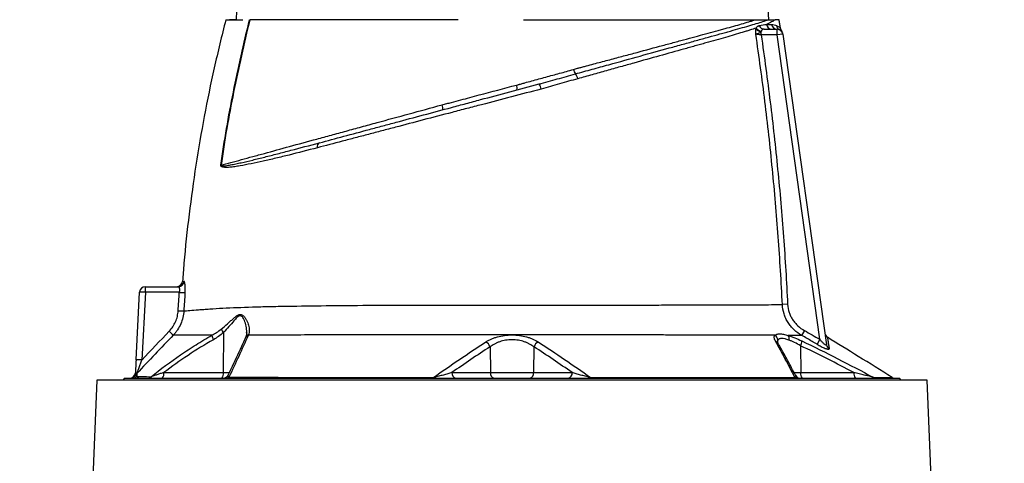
# Model space of a CAD drawing. Header units: millimetres. Extents: x 1823 to 3844, y 764 to 5009.
# Tile 13 of 14: x 2168 to 3201, y 3948 to 4413. Entities that reach past the tile are written whole.
import ezdxf

# ---------------------------------------------------------------- set-up
doc = ezdxf.new("R2010")
doc.units = ezdxf.units.MM
doc.header["$LTSCALE"] = 2

msp = doc.modelspace()

# ---------------------------------------------------------------- linework, layer by layer
at = {"color": 7, "linetype": 'Continuous', "lineweight": 25}
for p, q in [((2945.6, 4396.9), (2945.6, 4400.4)), ((2962.3, 4396.9), (2945.6, 4396.9)), ((2948.8, 4402.9), (2962.3, 4402.9)), ((2962.3, 4396.9), (2962.3, 4402.9)), ((2968.2, 4397.7), (2962.3, 4396.9)), ((3007.1, 4077.7), (2962.3, 4396.9)), ((2965.2, 4402.2), (2965, 4402.3)), ((2968.2, 4397.7), (3014, 4071.9)), ((2713.5, 4345.6), (2714.2, 4345.8)), ((2689.3, 4344.3), (2690.7, 4344.7)), ((2300.2, 4127), (2300.2, 4132.9)), ((2300.2, 4132.9), (2334.8, 4132.9)), ((2290.5, 4056.3), (2294.2, 4127.2)), ((2300.2, 4127), (2296.5, 4056)), ((2335.8, 4127), (2300.2, 4127)), ((2973.4, 4114.4), (2967.9, 4114.1)), ((2991, 4086.9), (2988.1, 4081.7)), ((2382.1, 4084.7), (2381.9, 4042.8)), ((3007.1, 4077.7), (3004.2, 4072.5)), ((2661.5, 4069.8), (2661.8, 4042.8)), ((2707.5, 4069.8), (2707.2, 4042.8)), ((2987, 4071), (2987.1, 4042.8)), ((2278.5, 4036.9), (2276.5, 4034.9)), ((2278.5, 4036.9), (2684.5, 4036.9)), ((2319.6, 4042.8), (2381.9, 4042.8)), ((2621.5, 4042.8), (2661.8, 4042.8)), ((2661.8, 4042.8), (2707.2, 4042.8)), ((2684.5, 4036.9), (3090.5, 4036.9)), ((2707.2, 4042.8), (2747.5, 4042.8)), ((2987.1, 4042.8), (3042.9, 4042.8)), ((3092.5, 4034.9), (3090.5, 4036.9)), ((2249.5, 4034.9), (2168.5, 2110.9)), ((2684.5, 4034.9), (2249.5, 4034.9)), ((3119.5, 4034.9), (2684.5, 4034.9)), ((3200.5, 2110.9), (3119.5, 4034.9))]:
    msp.add_line(p, q, dxfattribs=at)
at = {"color": 8, "linetype": 'Continuous', "lineweight": 25}
for p, q in [((2381.9, 4042.8), (2388.4, 4042.8)), ((2980, 4042.8), (2987.1, 4042.8))]:
    msp.add_line(p, q, dxfattribs=at)
at = {"color": 7, "linetype": 'Continuous', "lineweight": 25, "flags": 128}
for points in [[(2602.2, 4037.7), (2602.1, 4037.6), (2602.1, 4037.4), (2602, 4037.2), (2601.9, 4037.1), (2601.8, 4037), (2601.7, 4037), (2601.7, 4036.9), (2601.6, 4036.9)], [(2766.8, 4037.7), (2766.8, 4037.6), (2766.9, 4037.4), (2767, 4037.2), (2767.1, 4037.1), (2767.2, 4037), (2767.2, 4037), (2767.3, 4036.9), (2767.4, 4036.9)]]:
    msp.add_lwpolyline(points, dxfattribs=at)
at = {"color": 7, "linetype": 'Continuous', "lineweight": 25}
for centre, radius, start, end in [((2957, 4408.7), 5.8, 186.6031, 268.7715), ((2962.4, 4408.8), 5.87, 187.4681, 269.2533), ((2946.2, 4408.3), 7.94, 221.6133, 266.1291), ((2946.6, 4408.4), 7.55, 214.9381, 264.0372), ((2948.9, 4408.4), 5.5, 197.9005, 268.4239), ((2967.6, 4407.5), 5.85, 187.5919, 242.9681), ((2962.3, 4396.9), 6, 8, 90), ((2962.3, 4396.9), 6, 7.7249, 62.7353), ((2962.1, 4398.4), 6, 7.9997, 36.5497), ((2761.7, 4363.7), 13.2, 192.9568, 215.1693), ((2741.7, 4348.4), 12, 12.4711, 39.8202), ((2703.1, 4338.4), 12, 8.5407, 36.1743), ((2682.2, 4341.4), 7.68, 344.2305, 22.8222), ((2604.1, 4320.5), 7.78, 343.7036, 23.1661), ((2484.8, 4279.9), 4.51, 119.6226, 196.3097), ((2377.6, 4237.3), 23, 85.1274, 85.6056), ((2333.1, 4138.9), 6, 270.4405, 355.6199), ((2334.8, 4138.9), 5.97, 270.2096, 355.8389), ((2300.2, 4126.9), 6, 90, 177), ((2294.2, 4041.2), 86.1, 86.003, 89.9958), ((2345.4, 4251.4), 124.8, 265.58, 268.2871), ((2342.8, 4232.1), 124.7, 266.259, 268.9678), ((2393.8, 4094.8), 15.4, 204.7219, 220.8147), ((2430.6, 4194.3), 150.9, 225.7274, 227.962), ((2381.7, 4083.5), 12, 187.968, 211.3551), ((2957.1, 4076.5), 6.14, 3.9055, 62.4422), ((2969.2, 4078.3), 5.83, 345.4522, 37.5146), ((3018.3, 4084.9), 6, 188.0002, 238.33), ((2653.5, 4067.3), 8.32, 17.6585, 65.6506), ((2715.5, 4067.3), 8.32, 114.3917, 162.3672), ((2978.2, 4075.9), 9.99, 330.8595, 0.8736), ((3019.8, 4072.8), 5.82, 188.1731, 241.2647), ((2290.5, 3970.2), 86.1, 86.003, 89.9958), ((2283.8, 4042.9), 6, 270, 357), ((2284.7, 4042.9), 5.99, 270.0167, 334.4806), ((2286.8, 4042.8), 5.89, 270.0675, 316.5033), ((2295.5, 4037.7), 5.95, 136.1692, 154.1078), ((2302.3, 4042.4), 5.54, 270.2417, 314.3681), ((2312.7, 4041.5), 6.97, 319.2953, 11.1942), ((2375.1, 4041.5), 6.97, 319.2953, 11.1942), ((2381.7, 4042.9), 6, 270.0005, 335.3619), ((2385.2, 4040.6), 3.72, 271.0939, 313.7425), ((2626.8, 4042.1), 5.32, 172.6999, 258.7745), ((2667.1, 4042.1), 5.32, 172.6999, 258.7745), ((2701.9, 4042.1), 5.32, 281.2255, 7.3001), ((2742.3, 4042.1), 5.32, 281.2255, 7.3001), ((2983.5, 4040.6), 3.66, 229.8966, 269.1547), ((2987, 4042.9), 6, 207.1154, 269.9998), ((2993.9, 4041.5), 6.97, 168.8058, 220.7047), ((3049.8, 4041.5), 6.97, 168.8058, 220.7047), ((3066.3, 4042.4), 5.5, 237.018, 269.9004), ((3086.2, 4042.9), 6, 238.3026, 269.9996)]:
    msp.add_arc(centre, radius, start, end, dxfattribs=at)
at = {"color": 8, "linetype": 'Continuous', "lineweight": 25}
for centre, radius, start, end in [((2409.4, 4077.6), 4.55, 105.7317, 154.6134), ((2409.6, 4078), 4.49, 105.9617, 154.9515), ((2959.2, 4071.1), 4.82, 30.3848, 71.9046)]:
    msp.add_arc(centre, radius, start, end, dxfattribs=at)
at = {"color": 7, "linetype": 'Continuous', "lineweight": 25}
for points, knots in [([(2403.7, 4472.9), (2403.5, 4472.9), (2403.3, 4472.9), (2403.1, 4472.7), (2403, 4472.6), (2402.6, 4472.2), (2402.5, 4471.9), (2402, 4471.1), (2401.8, 4470.5), (2401.4, 4469.2), (2401.2, 4468.6), (2400.9, 4467.4), (2400.8, 4466.8), (2400.4, 4464.9), (2400.1, 4463.7), (2399.7, 4461.1), (2399.5, 4459.9), (2398.9, 4456.1), (2398.6, 4453.6), (2398.1, 4448.5), (2397.8, 4446), (2397.1, 4438.3), (2396.7, 4433.3), (2395.9, 4423.1), (2395.6, 4418), (2395.3, 4412.9)], [0, 0, 0, 0, 0.007812, 0.007812, 0.015625, 0.015625, 0.03125, 0.03125, 0.0625, 0.0625, 0.09375, 0.09375, 0.125, 0.125, 0.1875, 0.1875, 0.25, 0.25, 0.375, 0.375, 0.5, 0.5, 0.75, 0.75, 1, 1, 1, 1]), ([(2953.7, 4412.9), (2953.4, 4418), (2953, 4423.1), (2952.3, 4433.3), (2951.9, 4438.4), (2951.2, 4446), (2950.9, 4448.5), (2950.4, 4453.6), (2950, 4456.1), (2949.5, 4459.9), (2949.3, 4461.2), (2948.9, 4463.7), (2948.6, 4464.9), (2948.2, 4466.8), (2948.1, 4467.4), (2947.7, 4468.7), (2947.6, 4469.3), (2947.2, 4470.5), (2946.9, 4471.1), (2946.5, 4471.9), (2946.3, 4472.2), (2946, 4472.6), (2945.9, 4472.7), (2945.6, 4472.9), (2945.5, 4472.9), (2945.3, 4472.9)], [0, 0, 0, 0, 0.25, 0.25, 0.5, 0.5, 0.625, 0.625, 0.75, 0.75, 0.8125, 0.8125, 0.875, 0.875, 0.90625, 0.90625, 0.9375, 0.9375, 0.96875, 0.96875, 0.984375, 0.984375, 0.992187, 0.992187, 1, 1, 1, 1]), ([(2384.5, 4412.9), (2380.3, 4396.1), (2372.1, 4362.5), (2361.7, 4311.6), (2352.9, 4260.4), (2345.9, 4209), (2341.3, 4168.3), (2339.7, 4144.8), (2339.3, 4138.4)], [0, 0, 0, 0, 0.186516, 0.372902, 0.559207, 0.74548, 0.931769, 1, 1, 1, 1]), ([(2379.3, 4260.2), (2381.1, 4273.1), (2383.1, 4285.9), (2387.5, 4311.5), (2389.9, 4324.2), (2395, 4349.7), (2397.7, 4362.4), (2403.4, 4387.7), (2406.4, 4400.3), (2409.4, 4412.9)], [0, 0, 0, 0, 0.25, 0.25, 0.5, 0.5, 0.75, 0.75, 1, 1, 1, 1]), ([(2409.7, 4412.9), (2403.6, 4387.7), (2397.8, 4362.4), (2390.1, 4324.2), (2387.7, 4311.5), (2383.3, 4285.9), (2381.3, 4273.1), (2379.5, 4260.2)], [0, 0, 0, 0, 0.5, 0.5, 0.75, 0.75, 1, 1, 1, 1]), ([(2384.5, 4412.9), (2384.5, 4412.9), (2384.5, 4412.9), (2384.5, 4412.9), (2384.6, 4412.9), (2384.6, 4412.9), (2384.7, 4412.9), (2384.8, 4412.9), (2385, 4412.9), (2385.1, 4412.9), (2385.3, 4412.9), (2385.4, 4412.9), (2385.9, 4412.9), (2387, 4412.9), (2388.9, 4412.9), (2391.5, 4412.9), (2393.9, 4412.9), (2395.8, 4412.9), (2397, 4412.9), (2398.3, 4412.9), (2399.6, 4412.9), (2401, 4412.9), (2402, 4412.9), (2402.4, 4412.9)], [0, 0, 0, 0, 0.0227397, 0.045471, 0.0681961, 0.0909169, 0.1136355, 0.1363538, 0.159074, 0.1817982, 0.2045282, 0.2272662, 0.2500142, 0.3749951, 0.5000011, 0.624982, 0.749988, 0.7916706, 0.8333309, 0.8749814, 0.9166347, 0.9583034, 1, 1, 1, 1]), ([(2395.3, 4412.9), (2394.4, 4412.9), (2393.6, 4412.9), (2392.5, 4412.9), (2392.2, 4412.9), (2391.5, 4412.9), (2391.2, 4412.9), (2390.3, 4412.9), (2389.8, 4412.9), (2389, 4412.9), (2388.7, 4412.9), (2388.5, 4412.9)], [0, 0, 0, 0, 0.25, 0.25, 0.375, 0.375, 0.5, 0.5, 0.75, 0.75, 1, 1, 1, 1]), ([(2628.1, 4412.9), (2605.9, 4412.9), (2562.1, 4412.9), (2501.7, 4412.9), (2449.3, 4412.9), (2421.5, 4412.9), (2409.7, 4412.9)], [0.5613215, 0.5613215, 0.5613215, 0.5613215, 0.6404767, 0.7196318, 0.798787, 0.8776759, 0.8776759, 0.8776759, 0.8776759]), ([(2750.9, 4356.1), (2753.9, 4356.9), (2756.8, 4357.7), (2762.7, 4359.3), (2768.6, 4360.9), (2774.3, 4362.5), (2780.1, 4364.1), (2783, 4364.9), (2797.2, 4368.8), (2808.2, 4371.9), (2829.4, 4377.7), (2839.6, 4380.6), (2854.3, 4384.6), (2859.1, 4385.9), (2866.2, 4387.9), (2868.5, 4388.5), (2873.1, 4389.8), (2875.4, 4390.4), (2882, 4392.3), (2886.3, 4393.5), (2894.7, 4395.8), (2898.7, 4396.9), (2904.4, 4398.5), (2906.3, 4399), (2910, 4400), (2911.8, 4400.5), (2917.1, 4402), (2920.4, 4403), (2926.8, 4404.8), (2929.8, 4405.6), (2935.5, 4407.3), (2938.1, 4408.1), (2943, 4409.6), (2945.3, 4410.3), (2949.5, 4411.7), (2951.4, 4412.3), (2953.1, 4412.9)], [0, 0, 0, 0, 0.03125, 0.03125, 0.0625, 0.09375, 0.09375, 0.125, 0.125, 0.25, 0.25, 0.375, 0.375, 0.4375, 0.4375, 0.46875, 0.46875, 0.5, 0.5, 0.5625, 0.5625, 0.625, 0.625, 0.65625, 0.65625, 0.6875, 0.6875, 0.75, 0.75, 0.8125, 0.8125, 0.875, 0.875, 0.9375, 0.9375, 1, 1, 1, 1]), ([(2753, 4361.9), (2753.3, 4361.9), (2753.6, 4362), (2754.2, 4362.2), (2755.2, 4362.5), (2757.4, 4363.1), (2759.3, 4363.6), (2763.2, 4364.6), (2765.7, 4365.3), (2773.3, 4367.3), (2778.3, 4368.7), (2785.7, 4370.6), (2788.2, 4371.3), (2793.1, 4372.6), (2795.5, 4373.3), (2802.7, 4375.2), (2807.4, 4376.5), (2821.4, 4380.2), (2830.4, 4382.7), (2843.5, 4386.2), (2847.8, 4387.3), (2854.1, 4389), (2856.2, 4389.6), (2860.3, 4390.7), (2862.4, 4391.3), (2872.5, 4394), (2880.2, 4396.1), (2891, 4399), (2894.5, 4399.9), (2899.6, 4401.3), (2901.3, 4401.8), (2904.5, 4402.7), (2906.2, 4403.1), (2914.1, 4405.3), (2919.9, 4406.9), (2927.8, 4409.2), (2930.3, 4410), (2933.9, 4411.1), (2935.1, 4411.4), (2937.3, 4412.2), (2938.4, 4412.5), (2939.5, 4412.9)], [0, 0, 0, 0, 0.003906, 0.003906, 0.007812, 0.015625, 0.03125, 0.03125, 0.0625, 0.0625, 0.125, 0.125, 0.15625, 0.15625, 0.1875, 0.1875, 0.25, 0.25, 0.375, 0.375, 0.4375, 0.4375, 0.46875, 0.46875, 0.5, 0.5, 0.625, 0.625, 0.6875, 0.6875, 0.71875, 0.71875, 0.75, 0.75, 0.875, 0.875, 0.9375, 0.9375, 0.96875, 0.96875, 1, 1, 1, 1]), ([(2776.8, 4412.9), (2790.5, 4412.9), (2816.9, 4412.9), (2852.8, 4412.9), (2884.6, 4412.9), (2911.7, 4412.9), (2929.1, 4412.9), (2937.4, 4412.9), (2939.5, 4412.9)], [0.130712, 0.130712, 0.130712, 0.130712, 0.1802911, 0.2298702, 0.2794493, 0.3290284, 0.3786074, 0.3966326, 0.3966326, 0.3966326, 0.3966326]), ([(2939.5, 4412.9), (2940, 4412.9), (2940.9, 4412.9), (2942.4, 4412.9), (2943.8, 4412.9), (2945.2, 4412.9), (2946.8, 4412.9), (2948.7, 4412.9), (2950.9, 4412.9), (2952.4, 4412.9), (2953.1, 4412.9)], [0, 0, 0, 0, 0.101917, 0.202879, 0.302889, 0.401951, 0.500069, 0.66183, 0.828469, 1, 1, 1, 1]), ([(2960.5, 4412.9), (2960, 4412.5), (2959.4, 4412.1), (2958.1, 4411.3), (2957.4, 4410.9), (2955.1, 4409.7), (2953.3, 4408.9), (2951.3, 4408)], [0, 0, 0, 0, 0.25, 0.25, 0.5, 0.5, 1, 1, 1, 1]), ([(2953.1, 4412.9), (2953.3, 4412.9), (2953.6, 4412.9), (2954.1, 4412.9), (2954.6, 4412.9), (2955, 4412.9), (2955.7, 4412.9), (2956.5, 4412.9), (2957.5, 4412.9), (2958.4, 4412.9), (2959.2, 4412.9), (2959.9, 4412.9), (2960.3, 4412.9), (2960.5, 4412.9)], [0, 0, 0, 0, 0.048202, 0.097322, 0.147367, 0.198347, 0.250267, 0.373775, 0.500284, 0.624448, 0.74908, 0.874243, 1, 1, 1, 1]), ([(2956.5, 4408), (2957.6, 4408), (2958.5, 4407.9), (2960.3, 4407.4), (2961.1, 4407.1), (2961.8, 4406.7)], [0, 0, 0, 0, 0.5, 0.5, 1, 1, 1, 1]), ([(2965.8, 4404.5), (2965.6, 4405.9), (2965.2, 4408.7), (2964.7, 4411.5), (2964.5, 4412.9)], [0, 0, 0, 0, 0.49999, 1, 1, 1, 1]), ([(2940.4, 4404.1), (2938.3, 4403.4), (2936, 4402.7), (2932.4, 4401.5), (2931.1, 4401.1), (2928.6, 4400.4), (2927.2, 4400), (2920.5, 4397.9), (2914.6, 4396.2), (2901.8, 4392.5), (2894.9, 4390.6), (2885.8, 4388), (2883.9, 4387.5), (2880.1, 4386.4), (2878.2, 4385.9), (2874.3, 4384.8), (2872.4, 4384.2), (2868.4, 4383.1), (2866.4, 4382.6), (2856.2, 4379.7), (2847.8, 4377.4), (2830.4, 4372.5), (2821.4, 4370), (2807.5, 4366.1), (2802.8, 4364.8), (2795.6, 4362.8), (2793.2, 4362.1), (2788.3, 4360.7), (2785.9, 4360), (2778.5, 4358), (2773.5, 4356.6), (2766.1, 4354.5), (2763.5, 4353.8), (2758.5, 4352.4), (2756, 4351.7), (2753.4, 4351)], [0, 0, 0, 0, 0.0625, 0.0625, 0.09375, 0.09375, 0.125, 0.125, 0.25, 0.25, 0.375, 0.375, 0.40625, 0.40625, 0.4375, 0.4375, 0.46875, 0.46875, 0.5, 0.5, 0.625, 0.625, 0.75, 0.75, 0.8125, 0.8125, 0.84375, 0.84375, 0.875, 0.875, 0.9375, 0.9375, 0.96875, 0.96875, 1, 1, 1, 1]), ([(2940, 4397.7), (2940, 4397.9), (2940, 4398.2), (2940, 4398.7), (2939.9, 4398.9), (2939.9, 4399.6), (2939.9, 4400), (2940, 4401.4), (2940.1, 4402.2), (2940.2, 4403)], [0, 0, 0, 0, 0.125, 0.125, 0.25, 0.25, 0.5, 0.5, 1, 1, 1, 1]), ([(2945.6, 4400.4), (2945.2, 4400), (2944.7, 4399.6), (2943.6, 4398.9), (2943.1, 4398.7), (2942, 4398.2), (2941.5, 4398.1), (2940.9, 4397.9), (2940.7, 4397.8), (2940.3, 4397.8), (2940.1, 4397.7), (2940, 4397.7)], [0, 0, 0, 0, 0.25, 0.25, 0.5, 0.5, 0.75, 0.75, 0.875, 0.875, 1, 1, 1, 1]), ([(2967.9, 4114.1), (2966.7, 4137.9), (2965.3, 4161.6), (2961.8, 4208.9), (2959.8, 4232.6), (2955.1, 4279.9), (2952.5, 4303.5), (2946.7, 4350.7), (2943.5, 4374.2), (2940, 4397.7)], [0, 0, 0, 0, 0.25, 0.25, 0.5, 0.5, 0.75, 0.75, 1, 1, 1, 1]), ([(2945.6, 4396.9), (2945, 4397), (2944.5, 4397.1), (2943.6, 4397.2), (2943.4, 4397.2), (2942.8, 4397.3), (2942.6, 4397.3), (2941.8, 4397.4), (2941.4, 4397.5), (2940.6, 4397.6), (2940.3, 4397.7), (2940, 4397.7)], [0, 0, 0, 0, 0.25, 0.25, 0.375, 0.375, 0.5, 0.5, 0.75, 0.75, 1, 1, 1, 1]), ([(2940.4, 4404.1), (2940.7, 4404.5), (2940.9, 4404.9), (2941.4, 4405.5), (2941.7, 4405.7), (2942.2, 4406.2), (2942.5, 4406.3), (2943.1, 4406.6), (2943.4, 4406.7), (2943.7, 4406.7)], [0, 0, 0, 0, 0.25, 0.25, 0.5, 0.5, 0.75, 0.75, 1, 1, 1, 1]), ([(2945.6, 4396.9), (2949.1, 4373.5), (2952.2, 4350), (2958, 4303.1), (2960.6, 4279.5), (2965.3, 4232.4), (2967.3, 4208.9), (2970.8, 4161.6), (2972.2, 4138), (2973.4, 4114.4)], [0, 0, 0, 0, 0.25, 0.25, 0.5, 0.5, 0.75, 0.75, 1, 1, 1, 1]), ([(2948.8, 4402.9), (2948.5, 4402.9), (2948.1, 4402.9), (2947.6, 4402.7), (2947.3, 4402.6), (2946.8, 4402.3), (2946.6, 4402.1), (2946.2, 4401.6), (2946, 4401.3), (2945.9, 4400.9)], [0, 0, 0, 0, 0.25, 0.25, 0.5, 0.5, 0.75, 0.75, 1, 1, 1, 1]), ([(2966.7, 4401.9), (2966.7, 4402), (2966.2, 4402.6), (2965.9, 4403.6), (2965.8, 4404.4), (2965.8, 4404.7)], [0, 0, 0, 0, 0.152338, 0.726, 1, 1, 1, 1]), ([(2968, 4399.2), (2968, 4399.2), (2968, 4399.3), (2968.1, 4398.8), (2968.1, 4398.5), (2968.1, 4398.5)], [0, 0, 0, 0, 0.2567207, 0.7819772, 1, 1, 1, 1]), ([(2690.7, 4344.7), (2691, 4344.8), (2691.3, 4344.9), (2691.9, 4345), (2692.8, 4345.3), (2693.7, 4345.5), (2695.5, 4346), (2696.8, 4346.4), (2700.4, 4347.4), (2702.8, 4348), (2710.2, 4350.1), (2715, 4351.4), (2724.7, 4354.1), (2729.6, 4355.4), (2739.2, 4358), (2744.1, 4359.4), (2748.9, 4360.7)], [0, 0, 0, 0, 0.015625, 0.015625, 0.03125, 0.0625, 0.0625, 0.125, 0.125, 0.25, 0.25, 0.5, 0.5, 0.75, 0.75, 1, 1, 1, 1]), ([(2712.8, 4345.5), (2719.2, 4347.2), (2725.6, 4349), (2735.2, 4351.6), (2738.3, 4352.5), (2744.7, 4354.3), (2747.8, 4355.2), (2750.9, 4356.1)], [0, 0, 0, 0, 0.5, 0.5, 0.75, 0.75, 1, 1, 1, 1]), ([(2482.6, 4283.8), (2490.9, 4286), (2499.5, 4288.3), (2517, 4293), (2526, 4295.4), (2539.7, 4299.1), (2544.3, 4300.3), (2553.6, 4302.8), (2558.3, 4304.1), (2572.4, 4307.8), (2581.9, 4310.4), (2601.3, 4315.6), (2611.2, 4318.2), (2623.7, 4321.6), (2626.2, 4322.3), (2631.3, 4323.6), (2633.8, 4324.3), (2641.5, 4326.4), (2646.5, 4327.7), (2661.8, 4331.8), (2672, 4334.5), (2692.4, 4340), (2702.6, 4342.7), (2712.8, 4345.5)], [0, 0, 0, 0, 0.125, 0.125, 0.25, 0.25, 0.3125, 0.3125, 0.375, 0.375, 0.5, 0.5, 0.625, 0.625, 0.65625, 0.65625, 0.6875, 0.6875, 0.75, 0.75, 0.875, 0.875, 1, 1, 1, 1]), ([(2753.4, 4351), (2747.1, 4349.2), (2740.7, 4347.4), (2727.9, 4343.7), (2721.5, 4341.9), (2715, 4340.1)], [0, 0, 0, 0, 0.5, 0.5, 1, 1, 1, 1]), ([(2715, 4340.1), (2704.6, 4337.4), (2694.2, 4334.7), (2673.4, 4329.2), (2663, 4326.5), (2647.5, 4322.4), (2642.3, 4321.1), (2634.6, 4319.1), (2632, 4318.4), (2626.8, 4317), (2624.2, 4316.3), (2611.5, 4313), (2601.4, 4310.4), (2581.7, 4305.2), (2572, 4302.6), (2557.6, 4298.8), (2552.8, 4297.6), (2543.4, 4295.1), (2538.7, 4293.9), (2529.4, 4291.4), (2524.7, 4290.2), (2515.6, 4287.8), (2511.1, 4286.6), (2497.7, 4283.1), (2489, 4280.8), (2480.5, 4278.6)], [0, 0, 0, 0, 0.125, 0.125, 0.25, 0.25, 0.3125, 0.3125, 0.34375, 0.34375, 0.375, 0.375, 0.5, 0.5, 0.625, 0.625, 0.6875, 0.6875, 0.75, 0.75, 0.8125, 0.8125, 0.875, 0.875, 1, 1, 1, 1]), ([(2611.2, 4323.6), (2612, 4323.8), (2612.8, 4324), (2614.5, 4324.5), (2616.9, 4325.1), (2622.6, 4326.6), (2627.5, 4327.9), (2637.2, 4330.5), (2643.7, 4332.2), (2663.3, 4337.4), (2676.3, 4340.9), (2689.3, 4344.3)], [0, 0, 0, 0, 0.03125, 0.03125, 0.0625, 0.125, 0.25, 0.25, 0.5, 0.5, 1, 1, 1, 1]), ([(2379.5, 4260.2), (2386.2, 4262.1), (2393.4, 4264), (2404.8, 4267.2), (2408.7, 4268.3), (2416.8, 4270.5), (2420.9, 4271.6), (2433.5, 4275), (2442.3, 4277.5), (2460.6, 4282.5), (2470.1, 4285.1), (2484.9, 4289.1), (2490, 4290.5), (2497.7, 4292.6), (2500.2, 4293.3), (2505.5, 4294.7), (2508.1, 4295.4), (2516, 4297.6), (2521.3, 4299.1), (2532.2, 4302), (2537.6, 4303.5), (2554.1, 4308), (2565.3, 4311.1), (2588, 4317.2), (2599.5, 4320.4), (2611.2, 4323.6)], [0, 0, 0, 0, 0.125, 0.125, 0.1875, 0.1875, 0.25, 0.25, 0.375, 0.375, 0.5, 0.5, 0.5625, 0.5625, 0.59375, 0.59375, 0.625, 0.625, 0.6875, 0.6875, 0.75, 0.75, 0.875, 0.875, 1, 1, 1, 1]), ([(2379.5, 4260.2), (2379.5, 4260.2), (2379.5, 4260.1), (2379.5, 4260), (2379.5, 4260), (2379.6, 4259.9), (2379.6, 4259.9), (2379.8, 4259.8), (2379.9, 4259.8), (2380.2, 4259.7), (2380.4, 4259.6), (2381, 4259.6), (2381.4, 4259.6), (2382.6, 4259.6), (2383.5, 4259.7), (2386, 4260), (2387.8, 4260.3), (2391.4, 4261), (2393.2, 4261.4), (2396.9, 4262.1), (2398.8, 4262.5), (2404.6, 4263.8), (2408.6, 4264.8), (2416.8, 4266.7), (2421, 4267.8), (2429.7, 4270), (2434.1, 4271.1), (2443.3, 4273.4), (2448, 4274.7), (2462.3, 4278.4), (2472.3, 4281), (2482.6, 4283.8)], [0, 0, 0, 0, 0.000977, 0.000977, 0.001953, 0.001953, 0.003906, 0.003906, 0.007813, 0.007813, 0.015625, 0.015625, 0.03125, 0.03125, 0.0625, 0.0625, 0.125, 0.125, 0.1875, 0.1875, 0.25, 0.25, 0.375, 0.375, 0.5, 0.5, 0.625, 0.625, 0.75, 0.75, 1, 1, 1, 1]), ([(2480.5, 4278.6), (2470.2, 4275.9), (2460.3, 4273.4), (2446.1, 4269.8), (2441.4, 4268.7), (2432.3, 4266.5), (2427.9, 4265.5), (2419.3, 4263.6), (2415.1, 4262.7), (2407.1, 4261), (2403.2, 4260.2), (2397.5, 4259.3), (2395.7, 4259), (2392.1, 4258.5), (2390.3, 4258.3), (2387.7, 4258.1), (2386.9, 4258), (2385.2, 4258), (2384.3, 4258), (2383.1, 4258.1), (2382.7, 4258.1), (2381.9, 4258.2), (2381.5, 4258.3), (2381, 4258.4), (2380.8, 4258.5), (2380.4, 4258.6), (2380.2, 4258.7), (2379.9, 4259), (2379.7, 4259.1), (2379.5, 4259.4), (2379.4, 4259.5), (2379.3, 4259.8), (2379.3, 4259.8), (2379.3, 4260), (2379.3, 4260.1), (2379.3, 4260.2)], [0, 0, 0, 0, 0.25, 0.25, 0.375, 0.375, 0.5, 0.5, 0.625, 0.625, 0.75, 0.75, 0.8125, 0.8125, 0.875, 0.875, 0.90625, 0.90625, 0.9375, 0.9375, 0.953125, 0.953125, 0.96875, 0.96875, 0.976563, 0.976563, 0.984375, 0.984375, 0.992188, 0.992188, 0.996094, 0.996094, 0.998047, 0.998047, 1, 1, 1, 1]), ([(2341.7, 4126.7), (2341.8, 4127.5), (2341.8, 4128.2), (2341.9, 4129.7), (2341.9, 4130.5), (2341.9, 4131.5), (2341.9, 4131.9), (2341.8, 4132.6), (2341.8, 4132.9), (2341.8, 4133.9), (2341.8, 4134.4), (2341.7, 4135.5), (2341.6, 4136), (2341.5, 4136.9), (2341.4, 4137.2), (2341.3, 4137.7), (2341.2, 4137.8), (2341.1, 4138.1), (2341.1, 4138.1), (2341, 4138.4), (2340.9, 4138.4), (2340.8, 4138.4)], [0, 0, 0, 0, 0.125, 0.125, 0.25, 0.25, 0.3125, 0.3125, 0.375, 0.375, 0.5, 0.5, 0.625, 0.625, 0.75, 0.75, 0.8125, 0.8125, 0.875, 0.875, 1, 1, 1, 1]), ([(2334.8, 4132.9), (2334.9, 4132.9), (2335, 4132.9), (2335.2, 4132.7), (2335.3, 4132.6), (2335.5, 4132.3), (2335.5, 4132.2), (2335.7, 4131.7), (2335.7, 4131.5), (2335.9, 4131), (2335.9, 4130.7), (2336, 4130), (2336, 4129.7), (2336, 4128.6), (2335.9, 4127.8), (2335.8, 4127)], [0, 0, 0, 0, 0.125, 0.125, 0.25, 0.25, 0.375, 0.375, 0.5, 0.5, 0.625, 0.625, 0.75, 0.75, 1, 1, 1, 1]), ([(2325.3, 4086.3), (2326.6, 4087.7), (2327.9, 4089.3), (2330.1, 4092.6), (2331.1, 4094.3), (2332.7, 4098), (2333.3, 4099.9), (2334.2, 4103.7), (2334.5, 4105.7), (2334.6, 4107.7)], [0, 0, 0, 0, 0.25, 0.25, 0.5, 0.5, 0.75, 0.75, 1, 1, 1, 1]), ([(2340.5, 4107.5), (2342.1, 4107.6), (2344.2, 4107.8), (2349.3, 4108.2), (2352.3, 4108.4), (2357.6, 4108.9), (2359.5, 4109), (2362.5, 4109.2), (2363.6, 4109.3), (2365.6, 4109.5), (2366.7, 4109.5), (2372.1, 4109.9), (2376.6, 4110.2), (2390.9, 4110.9), (2401.3, 4111.3), (2418.2, 4111.8), (2424.1, 4112), (2433.2, 4112.2), (2436.3, 4112.2), (2442.6, 4112.4), (2445.8, 4112.4), (2462, 4112.7), (2475.5, 4112.9), (2503.8, 4113.2), (2518.6, 4113.3), (2537.8, 4113.4), (2541.7, 4113.4), (2549.5, 4113.4), (2553.4, 4113.4), (2565.3, 4113.4), (2573.3, 4113.5), (2585.3, 4113.5), (2589.4, 4113.5), (2597.5, 4113.5), (2601.6, 4113.5), (2613.9, 4113.5), (2622.3, 4113.5), (2634.9, 4113.5), (2639.1, 4113.5), (2645.5, 4113.5), (2647.6, 4113.5), (2651.9, 4113.5), (2654.1, 4113.5), (2664.9, 4113.5), (2673.4, 4113.5), (2690.6, 4113.5), (2699.1, 4113.5), (2716.1, 4113.5), (2724.5, 4113.6), (2741.4, 4113.6), (2749.8, 4113.6), (2762.3, 4113.6), (2766.5, 4113.6), (2774.8, 4113.6), (2778.9, 4113.6), (2799.3, 4113.6), (2815, 4113.6), (2837.6, 4113.7), (2845, 4113.7), (2855.9, 4113.7), (2859.5, 4113.7), (2866.6, 4113.7), (2870, 4113.7), (2887.1, 4113.8), (2899.7, 4113.8), (2917.2, 4113.9), (2922.8, 4113.9), (2929.5, 4113.9), (2930.8, 4113.9), (2933.4, 4113.9), (2934.7, 4113.9), (2938.5, 4114), (2941, 4114), (2948.1, 4114), (2952.5, 4114), (2960.7, 4114.1), (2964.4, 4114.1), (2967.9, 4114.1)], [0, 0, 0, 0, 0.03125, 0.03125, 0.0625, 0.0625, 0.078125, 0.078125, 0.085938, 0.085938, 0.09375, 0.09375, 0.125, 0.125, 0.1875, 0.1875, 0.21875, 0.21875, 0.234375, 0.234375, 0.25, 0.25, 0.3125, 0.3125, 0.375, 0.375, 0.390625, 0.390625, 0.40625, 0.40625, 0.4375, 0.4375, 0.453125, 0.453125, 0.46875, 0.46875, 0.5, 0.5, 0.515625, 0.515625, 0.523438, 0.523438, 0.53125, 0.53125, 0.5625, 0.5625, 0.59375, 0.59375, 0.625, 0.625, 0.65625, 0.65625, 0.671875, 0.671875, 0.6875, 0.6875, 0.75, 0.75, 0.78125, 0.78125, 0.796875, 0.796875, 0.8125, 0.8125, 0.875, 0.875, 0.90625, 0.90625, 0.914063, 0.914063, 0.921875, 0.921875, 0.9375, 0.9375, 0.96875, 0.96875, 1, 1, 1, 1]), ([(2988.1, 4081.7), (2985.2, 4083.4), (2982.6, 4085.4), (2979.6, 4088.3), (2979, 4088.8), (2977.8, 4090.1), (2977.3, 4090.7), (2975.7, 4092.6), (2974.7, 4094), (2973, 4096.7), (2972.2, 4098.2), (2971.1, 4100.4), (2970.8, 4101.2), (2970.2, 4102.8), (2969.9, 4103.5), (2968.6, 4107.5), (2968, 4110.8), (2967.9, 4114.1)], [0, 0, 0, 0, 0.25, 0.25, 0.3125, 0.3125, 0.375, 0.375, 0.5, 0.5, 0.625, 0.625, 0.6875, 0.6875, 0.75, 0.75, 1, 1, 1, 1]), ([(2973.4, 4114.4), (2973.5, 4111.5), (2974, 4108.7), (2975.1, 4105.3), (2975.4, 4104.7), (2975.9, 4103.3), (2976.2, 4102.7), (2977.1, 4100.8), (2977.8, 4099.5), (2979.4, 4097.2), (2980.2, 4096), (2981.6, 4094.4), (2982.1, 4093.9), (2983.1, 4092.8), (2983.6, 4092.4), (2986.2, 4089.9), (2988.5, 4088.3), (2991, 4086.9)], [0, 0, 0, 0, 0.25, 0.25, 0.3125, 0.3125, 0.375, 0.375, 0.5, 0.5, 0.625, 0.625, 0.6875, 0.6875, 0.75, 0.75, 1, 1, 1, 1]), ([(2340.5, 4107.5), (2340.4, 4105.1), (2340, 4102.8), (2339, 4098.3), (2338.2, 4096.1), (2336.4, 4091.7), (2335.2, 4089.7), (2333.3, 4086.8), (2332.6, 4085.8), (2331.1, 4084), (2330.4, 4083.1), (2329.5, 4082.2)], [0, 0, 0, 0, 0.25, 0.25, 0.5, 0.5, 0.75, 0.75, 0.875, 0.875, 1, 1, 1, 1]), ([(2379.7, 4088.4), (2382, 4090.2), (2384.1, 4092), (2387.2, 4094.8), (2388.2, 4095.7), (2390.2, 4097.5), (2391.2, 4098.4), (2393.1, 4100.1), (2394, 4100.9), (2395.5, 4102), (2396, 4102.4), (2396.9, 4103), (2397.4, 4103.2), (2398.4, 4103.6), (2398.9, 4103.7), (2399.8, 4103.8), (2400.3, 4103.8), (2401.1, 4103.6), (2401.6, 4103.4), (2402.3, 4102.9), (2402.7, 4102.7), (2403.4, 4102), (2403.7, 4101.7), (2404.3, 4100.9), (2404.6, 4100.5), (2405.4, 4099.3), (2405.9, 4098.5), (2407.2, 4095.9), (2407.9, 4094.2), (2408.5, 4091.5), (2408.7, 4090.6), (2409, 4088.9), (2409, 4088), (2409.1, 4085.5), (2408.9, 4083.9), (2408.3, 4082.4)], [0, 0, 0, 0, 0.125, 0.125, 0.1875, 0.1875, 0.25, 0.25, 0.3125, 0.3125, 0.34375, 0.34375, 0.375, 0.375, 0.40625, 0.40625, 0.4375, 0.4375, 0.46875, 0.46875, 0.5, 0.5, 0.53125, 0.53125, 0.5625, 0.5625, 0.625, 0.625, 0.75, 0.75, 0.8125, 0.8125, 0.875, 0.875, 1, 1, 1, 1]), ([(2306.2, 4038.5), (2316.2, 4046.5), (2326.6, 4054.2), (2342.5, 4065.1), (2347.9, 4068.6), (2358.7, 4075.4), (2364.3, 4078.7), (2369.8, 4081.9)], [0, 0, 0, 0, 0.5, 0.5, 0.75, 0.75, 1, 1, 1, 1]), ([(2371.5, 4077.3), (2362.5, 4072.1), (2353.6, 4066.7), (2336.3, 4055.1), (2327.9, 4049.1), (2319.6, 4042.8)], [0, 0, 0, 0, 0.5, 0.5, 1, 1, 1, 1]), ([(2369.8, 4081.9), (2365, 4081.9), (2360.4, 4081.9), (2355, 4081.9), (2354, 4081.9), (2351.9, 4081.9), (2350.9, 4081.9), (2347.9, 4081.9), (2346.1, 4082), (2340.9, 4082), (2337.9, 4082.1), (2333, 4082.2), (2331, 4082.2), (2329.5, 4082.2)], [0, 0, 0, 0, 0.25, 0.25, 0.3125, 0.3125, 0.375, 0.375, 0.5, 0.5, 0.75, 0.75, 1, 1, 1, 1]), ([(2405.3, 4079.5), (2404.4, 4077.4), (2399.7, 4067.2), (2393.6, 4054.2), (2388.5, 4043.4), (2387.1, 4040.4)], [0, 0, 0, 0, 0.1603655, 0.7703117, 1, 1, 1, 1]), ([(2408.2, 4082), (2404.8, 4074.5), (2401.4, 4067.2), (2394.6, 4052.5), (2391.2, 4045.2), (2387.8, 4037.9)], [0, 0, 0, 0, 0.5, 0.5, 1, 1, 1, 1]), ([(2405.5, 4079.9), (2405.5, 4079.8), (2405.4, 4079.7), (2405.3, 4079.6), (2405.3, 4079.6)], [0, 0, 0, 0, 0.7011489, 1, 1, 1, 1]), ([(2406.4, 4084.6), (2406.4, 4083.9), (2406.3, 4082.2), (2405.9, 4080.7), (2405.5, 4080), (2405.5, 4080)], [0, 0, 0, 0, 0.438824, 0.939919, 1, 1, 1, 1]), ([(2960, 4081.9), (2958.1, 4081.9), (2956.3, 4081.9), (2952.4, 4081.9), (2950.4, 4081.9), (2944.4, 4082), (2940.2, 4082), (2927.3, 4082), (2918.1, 4082.1), (2898.6, 4082.1), (2888.2, 4082.2), (2874.6, 4082.2), (2871.9, 4082.2), (2866.3, 4082.2), (2863.5, 4082.2), (2855, 4082.2), (2849.2, 4082.2), (2831.7, 4082.3), (2819.7, 4082.3), (2801.1, 4082.3), (2794.9, 4082.3), (2785.4, 4082.3), (2782.2, 4082.3), (2775.7, 4082.3), (2772.5, 4082.3), (2756.2, 4082.3), (2743.1, 4082.3), (2716.8, 4082.3), (2703.6, 4082.3), (2683.7, 4082.3), (2677, 4082.3), (2667, 4082.3), (2663.6, 4082.3), (2656.9, 4082.3), (2653.6, 4082.3), (2643.5, 4082.3), (2636.9, 4082.3), (2623.7, 4082.3), (2617.2, 4082.4), (2604.3, 4082.4), (2597.9, 4082.4), (2585.1, 4082.4), (2578.8, 4082.4), (2566.3, 4082.4), (2560.1, 4082.4), (2550.8, 4082.4), (2547.8, 4082.4), (2541.6, 4082.4), (2538.6, 4082.4), (2523.4, 4082.4), (2511.6, 4082.4), (2488.9, 4082.3), (2477.8, 4082.3), (2456.5, 4082.2), (2446.3, 4082.1), (2433.9, 4082.1), (2431.5, 4082.1), (2426.6, 4082.1), (2424.2, 4082), (2417.2, 4082), (2412.6, 4082), (2408.2, 4082)], [0, 0, 0, 0, 0.015625, 0.015625, 0.03125, 0.03125, 0.0625, 0.0625, 0.125, 0.125, 0.1875, 0.1875, 0.203125, 0.203125, 0.21875, 0.21875, 0.25, 0.25, 0.3125, 0.3125, 0.34375, 0.34375, 0.359375, 0.359375, 0.375, 0.375, 0.4375, 0.4375, 0.5, 0.5, 0.53125, 0.53125, 0.546875, 0.546875, 0.5625, 0.5625, 0.59375, 0.59375, 0.625, 0.625, 0.65625, 0.65625, 0.6875, 0.6875, 0.71875, 0.71875, 0.734375, 0.734375, 0.75, 0.75, 0.8125, 0.8125, 0.875, 0.875, 0.9375, 0.9375, 0.953125, 0.953125, 0.96875, 0.96875, 1, 1, 1, 1]), ([(2657, 4074.9), (2657.8, 4075.4), (2658.7, 4075.9), (2660.6, 4077), (2661.6, 4077.4), (2663.6, 4078.4), (2664.7, 4078.8), (2666.4, 4079.4), (2666.9, 4079.6), (2668.1, 4079.9), (2668.7, 4080.1), (2671.6, 4080.9), (2674.1, 4081.4), (2678, 4082), (2679.3, 4082.1), (2681.9, 4082.3), (2684.5, 4082.4), (2687.2, 4082.3), (2689.8, 4082.1), (2691.1, 4082), (2695, 4081.4), (2697.4, 4080.9), (2700.3, 4080.1), (2700.9, 4079.9), (2702.1, 4079.6), (2702.6, 4079.4), (2704.3, 4078.8), (2705.4, 4078.3), (2708.4, 4077), (2710.3, 4076), (2712, 4074.9)], [0, 0, 0, 0, 0.0625, 0.0625, 0.125, 0.125, 0.1875, 0.1875, 0.21875, 0.21875, 0.25, 0.25, 0.375, 0.375, 0.4375, 0.4375, 0.5, 0.5625, 0.5625, 0.625, 0.625, 0.75, 0.75, 0.78125, 0.78125, 0.8125, 0.8125, 0.875, 0.875, 1, 1, 1, 1]), ([(2707.5, 4069.8), (2706.1, 4070.9), (2704.6, 4071.9), (2702.1, 4073.2), (2701.2, 4073.7), (2699.3, 4074.5), (2698.4, 4074.8), (2695.4, 4075.8), (2693.4, 4076.4), (2690.1, 4076.9), (2689, 4077), (2686.8, 4077.2), (2684.5, 4077.3), (2682.3, 4077.2), (2680.1, 4077), (2678.9, 4076.9), (2675.7, 4076.4), (2673.6, 4075.8), (2670.6, 4074.8), (2669.7, 4074.5), (2667.8, 4073.7), (2667, 4073.2), (2664.4, 4071.9), (2662.9, 4070.9), (2661.5, 4069.8)], [0, 0, 0, 0, 0.125, 0.125, 0.1875, 0.1875, 0.25, 0.25, 0.375, 0.375, 0.4375, 0.4375, 0.5, 0.5625, 0.5625, 0.625, 0.625, 0.75, 0.75, 0.8125, 0.8125, 0.875, 0.875, 1, 1, 1, 1]), ([(2960.7, 4075.7), (2960.3, 4076.4), (2960, 4077), (2959.6, 4078.2), (2959.4, 4078.7), (2959.3, 4079.8), (2959.3, 4080.3), (2959.5, 4080.9), (2959.5, 4081.1), (2959.7, 4081.5), (2959.8, 4081.7), (2960, 4081.9)], [0, 0, 0, 0, 0.25, 0.25, 0.5, 0.5, 0.75, 0.75, 0.875, 0.875, 1, 1, 1, 1]), ([(2960, 4081.9), (2960.5, 4082.4), (2961.2, 4082.7), (2962.5, 4083.1), (2962.9, 4083.2), (2964, 4083.4), (2964.5, 4083.4), (2966.3, 4083.4), (2967.6, 4083.3), (2969.8, 4082.8), (2970.6, 4082.7), (2972.1, 4082.3), (2973, 4082.1), (2973.8, 4081.8)], [0, 0, 0, 0, 0.25, 0.25, 0.375, 0.375, 0.5, 0.5, 0.75, 0.75, 0.875, 0.875, 1, 1, 1, 1]), ([(2974.8, 4076.8), (2974.1, 4077.1), (2973.4, 4077.3), (2972, 4077.8), (2971.3, 4078), (2969.4, 4078.4), (2968.3, 4078.6), (2966.8, 4078.6), (2966.3, 4078.6), (2965.5, 4078.4), (2965.1, 4078.3), (2964.1, 4077.8), (2963.6, 4077.4), (2963.2, 4076.9)], [0, 0, 0, 0, 0.125, 0.125, 0.25, 0.25, 0.5, 0.5, 0.625, 0.625, 0.75, 0.75, 1, 1, 1, 1]), ([(2988.1, 4081.7), (2986, 4081.8), (2983.7, 4081.8), (2979, 4081.8), (2976.4, 4081.8), (2973.8, 4081.8)], [0, 0, 0, 0, 0.5, 0.5, 1, 1, 1, 1]), ([(2973.8, 4081.8), (2974.9, 4081.5), (2976, 4081.1), (2978.4, 4080.3), (2979.6, 4079.8), (2983.2, 4078.3), (2985.7, 4077.2), (2988.2, 4076)], [0, 0, 0, 0, 0.25, 0.25, 0.5, 0.5, 1, 1, 1, 1]), ([(2987, 4071), (2984.8, 4072.2), (2982.8, 4073.3), (2979.7, 4074.8), (2978.7, 4075.2), (2976.7, 4076.1), (2975.8, 4076.5), (2974.8, 4076.8)], [0, 0, 0, 0, 0.5, 0.5, 0.75, 0.75, 1, 1, 1, 1]), ([(3004.2, 4072.5), (3000.7, 4074.5), (2997.3, 4076.5), (2993.8, 4078.5), (2991.9, 4079.6), (2990, 4080.7), (2988.1, 4081.7)], [0, 0, 0, 0, 0.006000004, 0.006000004, 0.006000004, 0.009284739, 0.009284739, 0.009284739, 0.009284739]), ([(3014, 4071.9), (3014, 4071.8), (3014, 4071.7), (3014, 4071.6), (3013.9, 4071.6), (3013.7, 4071.5), (3013.5, 4071.6), (3013, 4071.9), (3012.7, 4072.1), (3012, 4072.6), (3011.7, 4072.9), (3011, 4073.6), (3010.6, 4073.9), (3009.9, 4074.6), (3009.6, 4075), (3008.5, 4076.1), (3007.8, 4076.9), (3007.1, 4077.7)], [0, 0, 0, 0, 0.0625, 0.0625, 0.125, 0.125, 0.25, 0.25, 0.375, 0.375, 0.5, 0.5, 0.625, 0.625, 0.75, 0.75, 1, 1, 1, 1]), ([(3083, 4037.8), (3071.2, 4045.1), (3048.5, 4059.1), (3025.9, 4073.1), (3015.1, 4079.8)], [0, 0, 0, 0, 0.524632, 1, 1, 1, 1]), ([(2602.2, 4037.7), (2611.3, 4044.1), (2620.3, 4050.4), (2638.6, 4062.8), (2647.7, 4068.9), (2657, 4074.9)], [0, 0, 0, 0, 0.5, 0.5, 1, 1, 1, 1]), ([(2712, 4074.9), (2721.2, 4068.9), (2730.4, 4062.9), (2748.6, 4050.5), (2757.7, 4044.1), (2766.8, 4037.7)], [0, 0, 0, 0, 0.5, 0.5, 1, 1, 1, 1]), ([(2981.1, 4037.8), (2977.7, 4044.3), (2974.3, 4050.7), (2967.5, 4063.4), (2964.1, 4069.6), (2960.7, 4075.7)], [0, 0, 0, 0, 0.5, 0.5, 1, 1, 1, 1]), ([(2963.4, 4073.5), (2963.3, 4073.6), (2963, 4074.1), (2962.8, 4074.6), (2962.7, 4075), (2962.7, 4074.9), (2962.7, 4074.9)], [0, 0, 0, 0, 0.116474, 0.558009, 0.975075, 1, 1, 1, 1]), ([(2981.6, 4040.2), (2978.9, 4045.2), (2973.5, 4055.5), (2967.4, 4066.5), (2964, 4072.5), (2963.3, 4073.6)], [0, 0, 0, 0, 0.4403465, 0.8991309, 1, 1, 1, 1]), ([(2988.2, 4076), (3000.9, 4069.9), (3013.5, 4063.7), (3038.5, 4050.9), (3050.9, 4044.4), (3063.3, 4037.8)], [0, 0, 0, 0, 0.5, 0.5, 1, 1, 1, 1]), ([(3004.2, 4072.5), (3005, 4072.1), (3005.7, 4071.7), (3007.2, 4070.9), (3008, 4070.5), (3009.4, 4069.8), (3010.1, 4069.4), (3011.5, 4068.8), (3012.2, 4068.5), (3013.2, 4068.1), (3013.5, 4068), (3014.1, 4067.8), (3014.3, 4067.7), (3015.1, 4067.4), (3015.6, 4067.3), (3016.1, 4067.2), (3016.3, 4067.2), (3016.6, 4067.2), (3016.7, 4067.2), (3016.9, 4067.3), (3017, 4067.5), (3017, 4067.6)], [0, 0, 0, 0, 0.125, 0.125, 0.25, 0.25, 0.375, 0.375, 0.5, 0.5, 0.5625, 0.5625, 0.625, 0.625, 0.75, 0.75, 0.8125, 0.8125, 0.875, 0.875, 1, 1, 1, 1]), ([(2290.5, 4056.3), (2290.4, 4055), (2290.3, 4053.8), (2290.2, 4051.4), (2290.2, 4050.2), (2290, 4047.9), (2290, 4046.8), (2289.9, 4045.2), (2289.9, 4044.6), (2289.8, 4043.6), (2289.8, 4043.1), (2289.8, 4042.6)], [0, 0, 0, 0, 0.25, 0.25, 0.5, 0.5, 0.75, 0.75, 0.875, 0.875, 1, 1, 1, 1]), ([(2291.2, 4041.8), (2291.2, 4041.9), (2291.2, 4042), (2291.4, 4042.4), (2291.5, 4042.6), (2291.7, 4043.3), (2291.9, 4043.9), (2292.4, 4045.1), (2292.6, 4045.7), (2293.1, 4046.9), (2293.3, 4047.5), (2294, 4049.5), (2294.5, 4050.8), (2295.5, 4053.4), (2296, 4054.7), (2296.5, 4056)], [0, 0, 0, 0, 0.0625, 0.0625, 0.125, 0.125, 0.25, 0.25, 0.375, 0.375, 0.5, 0.5, 0.75, 0.75, 1, 1, 1, 1]), ([(2289.8, 4042.6), (2289.7, 4042.4), (2289.8, 4042.2), (2289.8, 4041.7), (2289.9, 4041.5), (2290, 4041.1), (2290, 4040.9), (2290.1, 4040.5), (2290.1, 4040.4), (2290.1, 4040.3)], [0, 0, 0, 0, 0.25, 0.25, 0.5, 0.5, 0.75, 0.75, 1, 1, 1, 1]), ([(2290.1, 4040.3), (2290.2, 4040.1), (2290.3, 4039.9), (2290.6, 4039.3), (2290.8, 4039.1), (2291.1, 4038.7)], [0, 0, 0, 0, 0.5, 0.5, 1, 1, 1, 1]), ([(2291.1, 4038.7), (2291.9, 4038.7), (2292.8, 4038.7), (2294.9, 4038.7), (2296.1, 4038.7), (2299.9, 4038.6), (2302.8, 4038.5), (2306.2, 4038.5)], [0, 0, 0, 0, 0.25, 0.25, 0.5, 0.5, 1, 1, 1, 1]), ([(2291.1, 4038.7), (2291.6, 4038.2), (2292.2, 4037.7), (2293.5, 4037.1), (2294.3, 4036.9), (2295.2, 4036.9)], [0, 0, 0, 0, 0.5, 0.5, 1, 1, 1, 1]), ([(2319.6, 4042.8), (2318.3, 4042.4), (2317.1, 4042.1), (2314.6, 4041.3), (2313.5, 4040.9), (2311.1, 4040.2), (2310, 4039.8), (2308.4, 4039.3), (2307.9, 4039.1), (2306.9, 4038.8), (2306.5, 4038.6), (2306.2, 4038.5)], [0, 0, 0, 0, 0.25, 0.25, 0.5, 0.5, 0.75, 0.75, 0.875, 0.875, 1, 1, 1, 1]), ([(2387.8, 4037.9), (2391.3, 4037.9), (2394.9, 4037.9), (2402.2, 4037.9), (2406, 4037.9), (2417.4, 4037.9), (2425.2, 4037.9), (2449.6, 4037.8), (2466.8, 4037.8), (2494.2, 4037.8), (2503.5, 4037.8), (2522.4, 4037.8), (2532, 4037.7), (2551.5, 4037.7), (2561.5, 4037.7), (2576.6, 4037.7), (2581.7, 4037.7), (2591.9, 4037.7), (2597, 4037.7), (2602.2, 4037.7)], [0, 0, 0, 0, 0.0625, 0.0625, 0.125, 0.125, 0.25, 0.25, 0.5, 0.5, 0.625, 0.625, 0.75, 0.75, 0.875, 0.875, 0.9375, 0.9375, 1, 1, 1, 1]), ([(2621.5, 4042.8), (2620.1, 4042.4), (2618.7, 4041.9), (2615.7, 4041.1), (2614.2, 4040.6), (2611.1, 4039.8), (2609.4, 4039.4), (2606.9, 4038.7), (2606, 4038.5), (2604.6, 4038.2), (2604.2, 4038.1), (2603.2, 4037.9), (2602.7, 4037.8), (2602.2, 4037.7)], [0, 0, 0, 0, 0.25, 0.25, 0.5, 0.5, 0.75, 0.75, 0.875, 0.875, 0.9375, 0.9375, 1, 1, 1, 1]), ([(2766.8, 4037.7), (2766.3, 4037.8), (2765.8, 4037.9), (2764.8, 4038.1), (2764.4, 4038.2), (2763, 4038.5), (2762.1, 4038.7), (2759.6, 4039.4), (2757.9, 4039.8), (2754.8, 4040.7), (2753.3, 4041.1), (2750.4, 4041.9), (2748.9, 4042.4), (2747.5, 4042.8)], [0, 0, 0, 0, 0.0625, 0.0625, 0.125, 0.125, 0.25, 0.25, 0.5, 0.5, 0.75, 0.75, 1, 1, 1, 1]), ([(2766.8, 4037.7), (2777.1, 4037.7), (2787.2, 4037.7), (2802.3, 4037.7), (2807.3, 4037.7), (2817.3, 4037.7), (2822.2, 4037.7), (2846.8, 4037.8), (2865.6, 4037.8), (2892.7, 4037.8), (2901.6, 4037.8), (2914.6, 4037.8), (2918.8, 4037.8), (2927.3, 4037.8), (2931.4, 4037.8), (2939.6, 4037.8), (2943.6, 4037.8), (2951.5, 4037.8), (2955.4, 4037.8), (2966.8, 4037.8), (2974.1, 4037.8), (2981.1, 4037.8)], [0, 0, 0, 0, 0.125, 0.125, 0.1875, 0.1875, 0.25, 0.25, 0.5, 0.5, 0.625, 0.625, 0.6875, 0.6875, 0.75, 0.75, 0.8125, 0.8125, 0.875, 0.875, 1, 1, 1, 1]), ([(3063.3, 4037.8), (3063.1, 4037.9), (3062.7, 4038), (3062, 4038.2), (3061.7, 4038.3), (3060.5, 4038.6), (3059.7, 4038.8), (3057.2, 4039.4), (3055.5, 4039.8), (3052, 4040.7), (3050.2, 4041.1), (3046.6, 4042), (3044.8, 4042.4), (3042.9, 4042.8)], [0, 0, 0, 0, 0.0625, 0.0625, 0.125, 0.125, 0.25, 0.25, 0.5, 0.5, 0.75, 0.75, 1, 1, 1, 1])]:
    msp.add_open_spline(points, degree=3, knots=knots, dxfattribs=at)
for points in [[(2696.4, 4412.9), (2699.4, 4412.9), (2705.7, 4412.9), (2715.9, 4412.9), (2726.6, 4412.9), (2737.6, 4412.9), (2748.4, 4412.9), (2758.7, 4412.9), (2768.2, 4412.9), (2774, 4412.9), (2776.8, 4412.9)], [(2943.7, 4406.7), (2946.6, 4407.2), (2949.1, 4407.6), (2951.3, 4408)], [(2951.3, 4408), (2953.2, 4408), (2955, 4408), (2956.5, 4408)], [(2964.5, 4412.9), (2964.3, 4412.9), (2963, 4412.9), (2960.5, 4412.9)], [(2940.2, 4403), (2940.3, 4403.4), (2940.4, 4403.8), (2940.4, 4404.1)], [(2945.9, 4400.9), (2945.8, 4400.7), (2945.7, 4400.6), (2945.6, 4400.4)], [(2748.9, 4360.7), (2750.2, 4361.1), (2751.6, 4361.5), (2753, 4361.9)], [(2334.6, 4107.7), (2335, 4114.1), (2335.4, 4120.6), (2335.8, 4127)], [(2341.7, 4126.7), (2341.3, 4120.3), (2340.9, 4113.9), (2340.5, 4107.5)], [(2369.8, 4081.9), (2373.3, 4083.7), (2376.6, 4085.9), (2379.7, 4088.4)], [(2991, 4086.9), (2996.4, 4083.8), (3001.8, 4080.7), (3007.1, 4077.7)], [(2329.5, 4082.2), (2316.7, 4068.8), (2303.9, 4055.3), (2291.2, 4041.8)], [(2296.5, 4056), (2306, 4066.1), (2315.6, 4076.2), (2325.3, 4086.3)], [(2382.1, 4084.7), (2378.8, 4081.9), (2375.2, 4079.4), (2371.5, 4077.3)], [(2408.3, 4082.4), (2408.3, 4082.2), (2408.2, 4082.1), (2408.2, 4082)], [(2661.5, 4069.8), (2648, 4061.1), (2634.7, 4052), (2621.5, 4042.8)], [(2747.5, 4042.8), (2734.3, 4052.1), (2721, 4061.1), (2707.5, 4069.8)], [(3042.9, 4042.8), (3024.4, 4052.5), (3005.8, 4061.9), (2987, 4071)], [(2291.2, 4041.8), (2291.1, 4041), (2291.1, 4040), (2291.1, 4038.7)]]:
    msp.add_open_spline(points, degree=3, dxfattribs=at)
at = {"color": 8, "linetype": 'Continuous', "lineweight": 25}
for points, knots in [([(2961.8, 4406.7), (2963, 4406.1), (2964.8, 4405.2), (2965.7, 4404.7), (2965.7, 4404.7), (2965.7, 4404.7)], [0, 0, 0, 0, 0.521118, 0.793333, 1, 1, 1, 1]), ([(2966.8, 4402), (2966.8, 4402), (2966.8, 4402), (2966.5, 4401.8), (2966, 4402), (2965.8, 4402)], [0, 0, 0, 0, 0.335959, 0.855568, 1, 1, 1, 1]), ([(2339.1, 4138.4), (2339.1, 4138.4), (2338.9, 4138.4), (2339.4, 4138.4), (2340.3, 4138.4), (2340.8, 4138.4)], [0, 0, 0, 0, 0.000236, 0.499104, 1, 1, 1, 1]), ([(2406.3, 4084.6), (2406.4, 4085.3), (2406.5, 4088), (2405.7, 4093), (2403.9, 4098.2), (2401.9, 4101.5), (2400, 4102.6), (2398.1, 4102.2), (2395.8, 4100.3), (2392.4, 4096.4), (2387.9, 4091), (2384, 4086.8), (2382.1, 4084.7)], [0, 0, 0, 0, 0.05363, 0.209027, 0.364129, 0.453672, 0.498456, 0.54294, 0.604333, 0.694557, 0.847245, 1, 1, 1, 1]), ([(2963.2, 4076.9), (2963.1, 4076.6), (2962.8, 4076), (2962.8, 4075.2), (2962.8, 4074.8)], [0, 0, 0, 0, 0.4093994, 1, 1, 1, 1]), ([(3015.1, 4079.7), (3015.1, 4079.7), (3015.1, 4079.9), (3015.2, 4079.3), (3015.4, 4077.9), (3015.8, 4075.4), (3016.3, 4072), (3016.7, 4069.1), (3017, 4067.6)], [0, 0, 0, 0, 0.003959, 0.201935, 0.400336, 0.599931, 0.799882, 1, 1, 1, 1]), ([(2387.8, 4037.9), (2387.6, 4038), (2387, 4038.3), (2386.8, 4039.1), (2386.8, 4039.8), (2387.1, 4040.3), (2387.2, 4040.4)], [0, 0, 0, 0, 0.122691, 0.445491, 0.923283, 1, 1, 1, 1]), ([(2981.5, 4040.1), (2981.7, 4039.8), (2982.1, 4039.2), (2982, 4038.4), (2981.5, 4037.9), (2981.2, 4037.8), (2981.1, 4037.8)], [0, 0, 0, 0, 0.355386, 0.786282, 0.966732, 1, 1, 1, 1]), ([(3063.3, 4037.8), (3065, 4037.8), (3066.5, 4037.8), (3069.4, 4037.8), (3070.7, 4037.8), (3074.4, 4037.8), (3076.5, 4037.8), (3081.4, 4037.8), (3083, 4037.8), (3083, 4037.8)], [0, 0, 0, 0, 0.125, 0.125, 0.25, 0.25, 0.5, 0.5, 1, 1, 1, 1])]:
    msp.add_open_spline(points, degree=3, knots=knots, dxfattribs=at)

doc.saveas('drawing.dxf')
